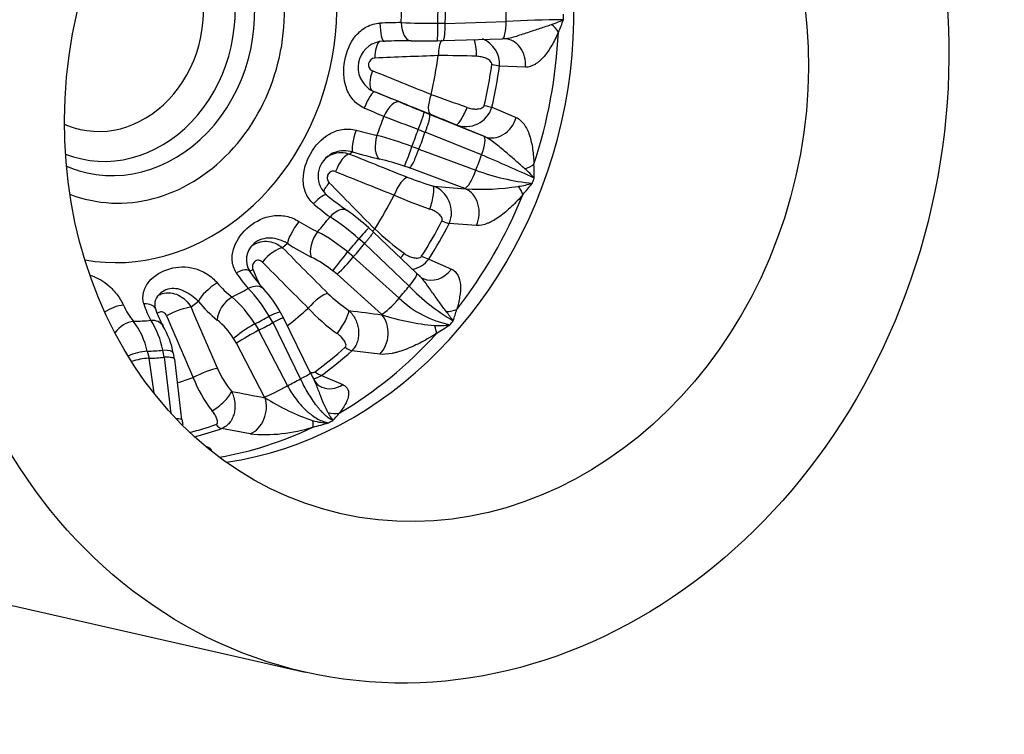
# Model space of a CAD drawing. Header units: millimetres. Extents: x -124 to 1174, y 0 to 830.
# Tile 6 of 14: x 784 to 933, y 149 to 257. Entities that reach past the tile are written whole.
import ezdxf

# ---------------------------------------------------------------- set-up
doc = ezdxf.new("R2010")
doc.units = ezdxf.units.MM
doc.header["$LTSCALE"] = 3.952569
doc.layers.add('CAP180H', color=7, linetype='Continuous')
doc.layers.add('Default', color=7, linetype='Continuous')

# ---------------------------------------------------------------- blocks, each defined once
blk = doc.blocks.new('SE1')
at = {"layer": 'CAP180H', "color": 7, "linetype": 'Continuous'}
for p, q in [((848.59, 256.83), (857.84, 257.13)), ((847.46, 256.86), (848.59, 256.88)), ((848.59, 256.88), (848.59, 256.83)), ((839.18, 254.12), (839.26, 254.13)), ((839.26, 254.14), (839.42, 254.14)), ((847.38, 254.2), (848.24, 254.22)), ((848.24, 254.22), (857.23, 254.5)), ((860.76, 250.19), (856.82, 250.34)), ((837.59, 246.56), (837.87, 246.44)), ((855.67, 244.12), (859.35, 242.56)), ((845.37, 243.38), (846.16, 243.06)), ((846.16, 243.06), (854.46, 239.69)), ((845.52, 240.29), (844.48, 240.72)), ((854.56, 239.65), (850.2, 241.45)), ((845.54, 240.34), (845.52, 240.29)), ((854.09, 236.87), (845.54, 240.34)), ((854.46, 239.69), (854.56, 239.65)), ((843.54, 238.16), (844.61, 237.8)), ((844.61, 237.8), (844.59, 237.75)), ((844.59, 237.75), (853.24, 234.55)), ((834.53, 237.32), (834.09, 237)), ((843.16, 234.88), (842.36, 235.15)), ((851.56, 231.77), (843.16, 234.88)), ((851.66, 231.73), (851.56, 231.77)), ((837.66, 225.2), (836.99, 225.8)), ((853.34, 226.16), (849.21, 226.46)), ((844.27, 218.88), (837.66, 225.2)), ((824.64, 223.44), (823.9, 222.77)), ((836.32, 223.4), (835.48, 224.15)), ((836.35, 223.43), (836.32, 223.4)), ((843.12, 216.96), (836.35, 223.43)), ((833.79, 222.13), (834.67, 221.43)), ((834.67, 221.43), (834.64, 221.4)), ((834.64, 221.4), (841.58, 215.13)), ((846.1, 221.06), (849.53, 219.54)), ((832.17, 218.75), (831.51, 219.28)), ((838.91, 212.67), (832.17, 218.75)), ((811.13, 214.63), (810.01, 213.76)), ((822.42, 211.41), (821.87, 212.38)), ((824.07, 212.14), (823.61, 212.95)), ((839, 212.59), (838.91, 212.67)), ((819.68, 211.22), (820.29, 210.27)), ((822.46, 211.43), (822.42, 211.41)), ((826.63, 202.89), (822.46, 211.43)), ((828.15, 203.76), (824.07, 212.13)), ((820.29, 210.27), (820.25, 210.25)), ((820.25, 210.25), (824.64, 201.83)), ((816.92, 208.28), (816.47, 208.99)), ((821.18, 200.11), (816.92, 208.28)), ((803.37, 207.07), (803.64, 206.02)), ((805.94, 206.16), (805.73, 207.21)), ((807.52, 205.85), (807.34, 206.76)), ((838.67, 206.62), (834.4, 207.15)), ((803.6, 206.02), (804.39, 200.7)), ((803.64, 206.02), (803.6, 206.02)), ((805.99, 206.16), (805.94, 206.16)), ((807.02, 197.6), (805.99, 206.16)), ((808.64, 196.63), (807.53, 205.84)), ((829.81, 203.39), (833.03, 202)), ((821.24, 200), (821.18, 200.11)), ((818.97, 194.53), (814.66, 195.33)), ((774.44, 170.39), (827.31, 158.36))]:
    blk.add_line(p, q, dxfattribs=at)
for centre, radius, start, end in [((803.17, 259.09), 54.7, 357.9399, 0.5159), ((868.79, 36.12), 221.28, 90.5798, 92.8365), ((857.62, 277.48), 21.99, 288.8393, 293.9466), ((828.39, 271.96), 40.85, 336.219, 339.0931), ((803.08, 258.65), 63.48, 358.8607, 359.5951), ((845.88, 37.15), 219.83, 91.0354, 91.8773), ((846.6, 384.59), 127.74, 267.8937, 270.3846), ((839.35, 250.15), 3.98, 92.3287, 229.0636), ((842.36, 26.47), 227.69, 89.7377, 90.7393), ((844, 395.31), 141.15, 269.7904, 271.3698), ((852.76, 250.67), 4.07, 355.402, 68.6408), ((857.57, 253.7), 0.811, 88.2413, 97.3991), ((837.97, 250.54), 1.02, 93.3466, 245.7158), ((845.84, 0.23), 251.72, 88.2877, 89.6106), ((839.33, 250.15), 3.99, 229.3008, 248.4696), ((-384.09, -2751.92), 3237.8, 67.75266, 67.82714), ((513.55, -694.93), 998.09, 70.18315, 70.51656), ((533.13, -460.2), 766.66, 66.46468, 66.70704), ((1555.98, 1991.05), 1886.62, 247.75484, 247.87328), ((851.71, 245.3), 4.14, 248.679, 343.3971), ((701.16, -129.84), 397.3, 68.8558, 69.6583), ((62.84, -1689.82), 2085.6, 67.81956, 67.93189), ((848.9, 290.44), 51.72, 254.488, 258.0975), ((819.79, 171.89), 70.4, 70.2788, 74.8131), ((833.1, 233.65), 3.8, 128.3909, 229.2366), ((854.54, 304.35), 69.95, 253.3742, 256.8342), ((829.08, 195.98), 41.37, 71.273, 76.6867), ((801.7, 254.74), 55.36, 338.6036, 341.1616), ((756.43, 4.41), 252.14, 65.2223, 67.2116), ((848.54, 221.19), 18.21, 41.8389, 48.1973), ((818.56, 233.6), 43.54, 359.6498, 2.4307), ((859.16, 274.57), 44.2, 248.4478, 253.7476), ((865, 265.97), 33.55, 249.4821, 264.5616), ((801.63, 255.05), 64.25, 339.5181, 340.2471), ((845.21, 228.11), 4.33, 337.6378, 68.492), ((854.06, 267.82), 36.17, 266.2097, 278.9741), ((857.98, 244.81), 12.83, 277.674, 287.4076), ((821.82, 264.31), 51.06, 319.0106, 321.5623), ((861.86, 268.76), 49.19, 230.5619, 235.0823), ((865.39, 285.5), 59.98, 245.8706, 251.4214), ((856.74, 262.4), 43.34, 229.5644, 233.7467), ((809.12, 193.87), 40.15, 48.9553, 56.7851), ((813.94, 200.21), 34.44, 47.9957, 54.9798), ((838.98, 246.27), 23.21, 237.1715, 245.1334), ((816.03, 200.65), 27.87, 50.4133, 61.7515), ((874.64, 265.39), 54.14, 227.2723, 233.4433), ((821.6, 220.94), 3.19, 131.3357, 212.6251), ((841.66, 248.77), 30.51, 236.0924, 243.9305), ((820.13, 205.04), 18.23, 51.3789, 63.5606), ((819.93, 232.65), 18.53, 311.3774, 322.5749), ((842.93, 223.36), 3.92, 280.0326, 324.0948), ((833.7, 229.88), 20.04, 212.9473, 221.5139), ((836.72, 231.1), 21.41, 213.6905, 222.9032), ((859.86, 235), 22.42, 225.9532, 227.6592), ((845.66, 219.31), 1.28, 222.8546, 249.5381), ((825.22, 226.97), 14.73, 220.3234, 232.4559), ((803.28, 248.89), 51.06, 318.6067, 321.2881), ((865.88, 238.97), 31.67, 224.0442, 239.4912), ((806.65, 214.16), 2.14, 125.0665, 197.4408), ((804.82, 202.18), 17.39, 31.2977, 48.9263), ((803.73, 202.01), 20.9, 29.7632, 44.2659), ((807.56, 204.08), 18.33, 28.9125, 42.6723), ((845.1, 230.27), 20.32, 225.2562, 236.843), ((809.09, 218.22), 10.23, 203.992, 220.3125), ((814.13, 217.61), 11.77, 196.6486, 209.8632), ((825.95, 226.76), 19.15, 219.2924, 231.3408), ((852.53, 226.63), 15.87, 226.4163, 258.2633), ((815.68, 216.93), 11.59, 197.1107, 211.1737), ((848.65, 232.93), 28.43, 222.8323, 234.6003), ((850.5, 248.8), 37.99, 252.3804, 264.6948), ((671.64, 77.36), 223.13, 37.013, 37.4604), ((819.58, 222.23), 32.01, 340.7715, 344.0205), ((791.53, 204.37), 12.15, 12.827, 36.498), ((792.64, 204.65), 13.34, 11.0695, 32.1935), ((795.07, 204.5), 12.46, 10.4172, 31.0052), ((806.55, 202.74), 11.73, 32.2248, 50.6411), ((847.67, 220.91), 9.96, 266.0513, 279.4071), ((815.96, 259.9), 59.11, 302.0057, 304.333), ((804.28, 249.45), 59.15, 319.5646, 320.3302), ((860.03, 139.34), 81.31, 119.2959, 122.0186), ((804.65, 193.43), 12.63, 94.766, 106.7175), ((827.04, 210.15), 14.22, 203.661, 220.2063), ((850.15, 214.35), 24.41, 205.7197, 208.4687), ((827.77, 206.7), 3.89, 282.1959, 301.5561), ((829, 210.38), 20.05, 201.4325, 218.0688), ((804.62, 241.86), 44.76, 296.5608, 299.4476), ((830.68, 203.66), 2.21, 205.838, 245.7163), ((839.62, 229.08), 34.4, 237.7068, 251.1893), ((838.69, 201.79), 8.86, 207.2145, 216.2285), ((816.07, 210.77), 21.02, 317.4305, 321.407), ((824.84, 198.35), 16.28, 186.0375, 188.5799), ((830.81, 204.63), 8.43, 254.2257, 270.4839), ((811.94, 260.08), 66.63, 284.4137, 286.5236), ((806.97, 241.97), 51.64, 297.5904, 298.418), ((821.2, 218.78), 24.36, 264.7353, 287.4819)]:
    blk.add_arc(centre, radius, start, end, dxfattribs=at)
for centre, major_axis, ratio, start_param, end_param in [((794.4, 258.15), (-19.96, -87.76), 0.856342, 3.141593, 6.283185), ((812.12, 254.12), (14.38, 63.21), 0.856342, 3.459396, 5.965382), ((800.65, 256.73), (-8.08, -35.54), 0.856342, 0.043502, 3.098091), ((800.51, 256.76), (6.08, 26.72), 0.856342, 3.016867, 6.283185), ((799.43, 257.01), (-5.2, -22.86), 0.856342, 0, 3.304713), ((798.07, 257.32), (4.79, 21.04), 0.856342, 3.010803, 6.283185), ((796.99, 257.56), (-3.83, -16.82), 0.856342, 0, 3.308792), ((803.21, 256.15), (9.95, 43.73), 0.856342, 4.922576, 4.990562), ((805.2, 255.69), (10.86, 47.74), 0.856342, 4.928704, 4.984434), ((816.52, 257.66), (32.08, 2.22), 0.795307, 6.165853, 6.269058), ((857.13, 257.5), (-0.1, 3), 0.232006, 3.141593, 4.580092), ((839.23, 257.14), (-0.04, 3), 0.184289, 1.661526, 3.139684), ((843.42, 257.16), (0.02, 3), 0.504935, 1.645161, 3.14159), ((847.31, 257.19), (-0.07, 3), 0.047663, 3.14138, 4.598367), ((862.37, 255.43), (3.62, -1.7), 0.580294, 0.704956, 1.159698), ((839.08, 251.27), (0.12, -3), 0.387182, 3.464335, 4.598955), ((843.42, 257.16), (0.02, 3), 0.504935, 3.14159, 3.193778), ((847.31, 257.19), (-0.07, 3), 0.047663, 3.096502, 3.14138), ((848.63, 251.64), (0.12, -3), 0.360375, 3.635945, 4.599521), ((852.72, 251.74), (0.03, -3), 0.2115, 1.597848, 2.633191), ((857.39, 250.51), (-0.2, -4), 0.844194, 1.532105, 3.141472), ((809.92, 254.62), (-14.36, -63.12), 0.856342, 1.460481, 1.776773), ((977.43, 239.61), (-359.17, -7.62), 0.045024, -1.201734, -1.172796), ((798.93, 257.12), (-12.64, -55.56), 0.856342, 1.565699, 1.671555), ((838.72, 249.34), (-1.13, -2.78), 0.39677, 4.773348, 6.080076), ((969.17, 194.88), (-332.76, 135.4), 0.003325, -1.191737, -1.162799), ((801.22, 256.6), (-14.17, -62.27), 0.856342, 1.569386, 1.667868), ((854.31, 250.62), (2.97, -0.42), 0.05005, 0.566747, 1.103374), ((801.99, 256.42), (14.27, 62.72), 0.856342, 4.710979, 4.80946), ((838.72, 249.34), (-1.13, -2.78), 0.39677, 6.153651, 6.279563), ((836.74, 243.66), (1.13, 2.78), 0.17464, 0.003377, 1.529268), ((968.11, 192.28), (-329.99, 134.27), 0.003325, -1.191737, -1.162799), ((840.63, 242.07), (1.14, 2.78), 0.496793, 0.003831, 1.552449), ((847.55, 245.76), (-1.13, -2.78), 0.370045, 4.773392, 6.279606), ((851.33, 244.22), (-1.13, -2.78), 0.201932, 0.003395, 1.593222), ((853.21, 244.68), (2.92, -0.67), 0.000728, -1.105458, -0.568831), ((803.21, 256.15), (-9.95, -43.73), 0.856342, 1.388284, 1.45627), ((844.24, 240.6), (1.13, 2.78), 0.057695, 4.77799, 6.279855), ((856.07, 243.35), (-1.53, -3.7), 0.839659, 0.006122, 1.699704), ((796.99, 257.56), (-3.83, -16.82), 0.856342, 6.115986, 6.283185), ((805.2, 255.69), (-10.86, -47.74), 0.856342, 1.394412, 1.450142), ((835.44, 240.14), (-0.85, -2.88), 0.167214, 4.598837, 6.124728), ((839.53, 239.05), (-0.68, -2.92), 0.486069, 4.555597, 6.104214), ((815.22, 250.63), (-29.47, 12.64), 0.802059, 3.133243, 3.236448), ((853.33, 236.91), (1.13, 2.78), 0.241953, 4.794955, 6.279758), ((843.28, 237.97), (-0.96, -2.84), 0.062364, 0.156515, 1.65838), ((833.17, 234.18), (-1.12, -2.78), 0.396875, 3.311908, 4.818123), ((985.9, 240.85), (-338.69, 110.5), 0.155573, 1.157352, 1.18629), ((799.43, 257.01), (-5.2, -22.86), 0.856342, 6.120065, 6.283185), ((858.9, 236.62), (3.99, 0.26), 0.540698, 5.138375, 5.593117), ((985.04, 238.22), (-341.53, 111.42), 0.155573, 1.157352, 1.18629), ((842.01, 230.64), (-1.11, -2.79), 0.370535, 3.309882, 4.816096), ((852.48, 234.59), (-1.04, -2.81), 0.244226, 0.161128, 1.645931), ((832.21, 232.51), (2.14, 2.1), 0.329082, 1.833966, 2.498545), ((962.7, 199.39), (-267.7, 239.57), 0.186296, 1.229249, 1.258187), ((845.87, 229.32), (0.84, 2.88), 0.194202, 4.534093, 6.12392), ((978.96, 241.29), (-427.94, 29.28), 0.044462, 1.259864, 1.271811), ((850.44, 227.98), (-0.33, -3.99), 0.826505, 1.168003, 2.861584), ((857.3, 232.28), (2.97, -2.68), 0.417157, 0.622178, 1.07692), ((828.71, 228.44), (-1.9, -2.33), 0.235441, 3.145924, 4.474605), ((798.93, 257.12), (-12.64, -55.56), 0.856342, 1.173, 1.278856), ((809.92, 254.62), (-14.36, -63.12), 0.856342, 1.067782, 1.384074), ((831.99, 225.95), (-1.71, -2.46), 0.54364, 3.138374, 4.466384), ((803.21, 256.15), (-9.95, -43.73), 0.856342, 0.995585, 1.063571), ((826.38, 225.66), (-1.66, -2.5), 0.209587, 4.398042, 5.923933), ((834.99, 223.56), (-2, -2.24), 0.00857, 3.13902, 4.456059), ((801.22, 256.6), (-14.17, -62.27), 0.856342, 1.176687, 1.275169), ((801.99, 256.42), (-14.27, -62.72), 0.856342, 1.176687, 1.275169), ((847.04, 227.85), (2.66, -1.38), 0.150451, -1.086053, -0.549426), ((829.99, 223.57), (-1.31, -2.7), 0.506306, 4.324538, 5.873156), ((839.07, 225.54), (2.13, 2.11), 0.302159, -4.45111, -4.276343), ((822.16, 220.56), (-2.14, -2.1), 0.329446, 3.51425, 5.020464), ((993.05, 235.62), (-279.98, 220.3), 0.343766, 1.212342, 1.24128), ((805.2, 255.69), (-10.86, -47.74), 0.856342, 1.001713, 1.057443), ((811.71, 244.53), (22.27, -23.78), 0.761392, 0.039386, 0.142591), ((833.25, 221.49), (-1.86, -2.35), 0.007686, 0.350935, 1.8528), ((842.12, 222.79), (1.88, 2.34), 0.261855, 4.225726, 4.537169), ((844.08, 222.7), (2.53, -1.61), 0.198294, -1.070864, -0.534236), ((991.42, 233.55), (-282.33, 222.15), 0.343766, 1.212342, 1.24128), ((816.43, 217.52), (-2.48, -1.69), 0.345303, 3.147231, 4.301021), ((820.74, 219.4), (2.77, 1.16), 0.194595, -4.29788, -4.093519), ((958.4, 206.53), (-162.13, 320.58), 0.336276, 1.362669, 1.368985), ((842.19, 216.71), (-2.07, -2.17), 0.173894, 1.847115, 3.139819), ((846.86, 221.76), (1.58, 3.67), 0.858575, 3.12327, 4.46329), ((813.41, 215.91), (-2.31, -1.92), 0.304956, 4.215754, 5.741645), ((818.85, 214.46), (-2.18, -2.06), 0.620823, 3.138809, 4.246879), ((816.26, 213.08), (-1.85, -2.36), 0.562563, 4.09883, 5.647447), ((803.21, 256.15), (-9.95, -43.73), 0.856342, 0.602886, 0.670872), ((829.05, 213.62), (-2.12, -2.12), 0.303865, 3.510748, 5.016962), ((798.5, 212.37), (-2.75, -1.2), 0.438803, 4.063532, 5.130208), ((801.76, 212.56), (-2.85, -0.95), 0.4875, 3.146161, 4.160707), ((807.73, 212.48), (-2.76, -1.16), 0.195163, 3.665801, 5.172016), ((997.71, 227.49), (-174.21, 310.75), 0.490903, 1.344866, 1.373804), ((840.66, 214.88), (-2.01, -2.23), 0.181807, 0.357136, 1.841939), ((995.58, 226.3), (-175.68, 313.36), 0.490903, 1.344866, 1.373804), ((805.2, 255.69), (-10.86, -47.74), 0.856342, 0.609014, 0.664744), ((821, 211.47), (-2.61, -1.48), 0.133415, 3.13957, 4.297275), ((798.93, 257.12), (-12.64, -55.56), 0.856342, 0.809247, 0.886157), ((832.24, 211.04), (1.64, 2.51), 0.234941, 4.331872, 5.921699), ((985.79, 236.28), (-445.5, 44.73), 0.090169, 1.232141, 1.244088), ((836.67, 209.64), (-0.52, -3.97), 0.81278, 0.816848, 2.510429), ((847.91, 215.95), (3.87, -0.99), 0.697138, 5.104789, 5.559531), ((800.44, 209.17), (-2.3, -1.93), 0.646277, 3.882022, 5.083078), ((803.21, 256.15), (-9.95, -43.73), 0.856342, 0.210187, 0.278173), ((803.22, 209.34), (-2.54, -1.59), 0.716594, 3.14015, 4.037201), ((818.75, 210.27), (-2.52, -1.62), 0.108048, 4.264873, 5.766738), ((806.52, 240.28), (-14.19, 29.81), 0.710757, 3.121574, 3.224779), ((845.03, 212.53), (2.07, -3.42), 0.267021, 0.491001, 0.945743), ((809.92, 254.62), (-14.36, -63.12), 0.856342, 0.675082, 0.991375), ((801.98, 206.01), (-2.9, -0.77), 0.267217, 4.142477, 5.19603), ((805.2, 255.69), (-10.86, -47.74), 0.856342, 0.216315, 0.272045), ((804.4, 206.15), (-2.94, -0.61), 0.297833, 3.139131, 4.183481), ((801.22, 256.6), (-14.17, -62.27), 0.856342, 0.783988, 0.882469), ((801.99, 256.42), (-14.27, -62.72), 0.856342, 0.783988, 0.882469), ((832.93, 209.44), (2.01, -2.23), 0.328046, 5.284517, 5.821145), ((800.44, 238.54), (6.41, -32.23), 0.67627, 6.138788, 6.241993), ((811.74, 203.17), (-2.75, -1.2), 0.170514, 3.663113, 5.169328), ((825.45, 202.44), (-2.7, -1.31), 0.041903, 2.000063, 3.138499), ((828.55, 205.85), (1.79, -2.41), 0.365671, 5.31782, 5.854447), ((798.93, 257.12), (-12.64, -55.56), 0.856342, 0.443915, 0.493458), ((823.46, 201.38), (-2.66, -1.39), 0.054252, 0.513957, 1.998761), ((831.39, 205.31), (1.54, 3.69), 0.876572, 3.141823, 4.06156), ((813.9, 199.7), (2.28, 1.95), 0.327515, 4.147023, 5.736851), ((990.25, 228.51), (-456.6, 65.83), 0.121289, 1.197211, 1.209158), ((831.39, 205.31), (1.54, 3.69), 0.876572, 3.119666, 3.141823), ((818.2, 198.3), (-0.75, -3.93), 0.805108, 0.473102, 2.166683), ((831.15, 201.17), (3.2, -2.39), 0.823956, 5.173758, 5.6285), ((805.66, 196.27), (-2.98, -0.36), 0.133924, 3.146318, 3.911474), ((801.22, 256.6), (-14.17, -62.27), 0.856342, 0.416599, 0.48977), ((814.11, 198.17), (0.98, -2.84), 0.4557, 5.443956, 5.980584), ((827.42, 199.19), (0.96, -3.88), 0.152745, 0.322626, 0.777368), ((801.99, 256.42), (-14.27, -62.72), 0.856342, 0.414396, 0.48977), ((809.92, 254.62), (-14.36, -63.12), 0.856342, 0.338266, 0.598676), ((812.01, 196.52), (1.38, 3.76), 0.890911, 3.603157, 3.632314)]:
    blk.add_ellipse(centre, major_axis=major_axis, ratio=ratio, start_param=start_param, end_param=end_param, dxfattribs=at)
for major_axis in [(19.96, 87.76), (14.49, 63.71)]:
    blk.add_ellipse((847.27, 246.12), major_axis=major_axis, ratio=0.856342, dxfattribs=at)
for points, knots in [([(794.51, 347.53), (793.83, 347.48), (792.26, 347.38), (789.45, 347.07), (786.31, 346.59), (783.16, 345.97), (780.03, 345.21), (776.91, 344.31), (773.83, 343.27), (770.78, 342.1), (767.76, 340.8), (764.79, 339.36), (761.86, 337.79), (758.98, 336.1), (756.16, 334.28), (753.4, 332.34), (750.7, 330.29), (748.08, 328.11), (745.52, 325.83), (743.04, 323.43), (740.65, 320.94), (738.34, 318.34), (736.12, 315.64), (733.99, 312.85), (731.96, 309.98), (730.02, 307.02), (728.19, 303.99), (726.47, 300.88), (724.85, 297.7), (723.34, 294.46), (721.95, 291.17), (720.67, 287.81), (719.51, 284.42), (718.47, 280.98), (717.55, 277.5), (716.75, 273.99), (716.08, 270.46), (715.53, 266.91), (715.1, 263.34), (714.8, 259.76), (714.63, 256.18), (714.59, 252.61), (714.67, 249.04), (714.88, 245.48), (715.22, 241.95), (715.68, 238.44), (716.27, 234.96), (716.99, 231.52), (717.82, 228.12), (718.79, 224.76), (719.87, 221.46), (721.08, 218.22), (722.4, 215.05), (723.84, 211.94), (725.39, 208.9), (727.05, 205.95), (728.82, 203.08), (730.7, 200.3), (732.67, 197.61), (734.75, 195.02), (736.92, 192.53), (739.18, 190.15), (741.53, 187.88), (743.97, 185.72), (746.48, 183.68), (749.07, 181.75), (751.73, 179.95), (754.45, 178.28), (757.24, 176.73), (760.09, 175.31), (762.98, 174.03), (765.94, 172.88), (768.91, 171.87), (771.81, 171.02), (773.53, 170.61), (774.45, 170.4)], [0, 0, 0, 0, 0.008012, 0.021588, 0.035173, 0.048775, 0.062395, 0.076034, 0.089693, 0.103372, 0.117072, 0.130792, 0.144533, 0.158294, 0.172074, 0.185872, 0.199687, 0.213519, 0.227366, 0.241226, 0.2551, 0.268985, 0.28288, 0.296784, 0.310697, 0.324616, 0.338543, 0.352474, 0.366411, 0.380352, 0.394296, 0.408244, 0.422194, 0.436146, 0.450101, 0.464056, 0.478014, 0.491972, 0.50593, 0.519889, 0.533847, 0.547805, 0.561762, 0.575717, 0.58967, 0.60362, 0.617566, 0.631507, 0.645443, 0.659372, 0.673294, 0.687206, 0.701108, 0.714998, 0.728876, 0.742738, 0.756585, 0.770415, 0.784227, 0.798019, 0.811791, 0.825542, 0.839271, 0.852979, 0.866664, 0.880329, 0.893972, 0.907595, 0.9212, 0.934787, 0.94836, 0.961918, 0.975466, 0.989005, 1, 1, 1, 1]), ([(836.3, 243.97), (835.66, 244.25), (835.08, 244.68), (834.16, 245.74), (833.82, 246.36), (833.13, 248.34), (833.09, 249.8), (833.59, 252.56), (834.15, 253.9), (835.5, 255.51), (836.05, 255.98), (837.28, 256.64), (837.98, 256.84), (838.68, 256.86)], [0, 0, 0, 0, 0.125, 0.125, 0.25, 0.25, 0.5, 0.5, 0.75, 0.75, 0.875, 0.875, 1, 1, 1, 1]), ([(848.24, 254.22), (848.26, 254.22), (848.28, 254.23), (848.32, 254.27), (848.35, 254.32), (848.39, 254.44), (848.41, 254.51), (848.46, 254.7), (848.47, 254.8), (848.51, 255.04), (848.52, 255.17), (848.55, 255.46), (848.56, 255.61), (848.57, 255.94), (848.58, 256.11), (848.59, 256.47), (848.59, 256.65), (848.59, 256.83)], [0.0312019, 0.0312019, 0.0312019, 0.0312019, 0.125, 0.125, 0.25, 0.25, 0.375, 0.375, 0.5, 0.5, 0.625, 0.625, 0.75, 0.75, 0.875, 0.875, 1, 1, 1, 1]), ([(857.46, 254.51), (857.71, 254.52), (857.97, 254.55), (858.55, 254.66), (858.87, 254.75), (859.52, 254.93), (859.84, 255.04), (860.49, 255.25), (860.82, 255.35), (861.78, 255.68), (862.41, 255.89), (863.62, 256.29), (864.19, 256.48), (864.72, 256.67)], [0.0207359, 0.0207359, 0.0207359, 0.0207359, 0.125, 0.125, 0.25, 0.25, 0.375, 0.375, 0.5, 0.5, 0.75, 0.75, 1, 1, 1, 1]), ([(865.77, 255.49), (865.46, 254.8), (865.13, 254.13), (864.41, 252.88), (864.02, 252.3), (863.38, 251.55), (863.16, 251.33), (862.82, 251.03), (862.7, 250.93), (862.47, 250.76), (862.35, 250.68), (861.74, 250.32), (861.25, 250.17), (860.76, 250.19)], [0, 0, 0, 0, 0.25, 0.25, 0.5, 0.5, 0.625, 0.625, 0.6875, 0.6875, 0.75, 0.75, 1, 1, 1, 1]), ([(855.66, 250.56), (855.67, 250.62), (855.67, 250.69), (855.63, 250.81), (855.61, 250.86), (855.51, 251.01), (855.43, 251.1), (855.16, 251.33), (854.96, 251.44), (854.53, 251.62), (854.3, 251.69), (853.84, 251.79), (853.6, 251.82), (853.36, 251.83)], [0, 0, 0, 0, 0.0625, 0.0625, 0.125, 0.125, 0.25, 0.25, 0.5, 0.5, 0.75, 0.75, 1, 1, 1, 1]), ([(851.92, 244.06), (852.15, 243.98), (852.38, 243.92), (852.85, 243.84), (853.09, 243.82), (853.43, 243.83), (853.55, 243.84), (853.78, 243.87), (853.89, 243.89), (854.11, 243.97), (854.22, 244.02), (854.36, 244.12), (854.41, 244.16), (854.48, 244.26), (854.51, 244.32), (854.52, 244.38)], [0, 0, 0, 0, 0.25, 0.25, 0.5, 0.5, 0.625, 0.625, 0.75, 0.75, 0.875, 0.875, 0.9375, 0.9375, 1, 1, 1, 1]), ([(846.16, 243.06), (846.18, 243.05), (846.2, 243.02), (846.23, 242.93), (846.23, 242.88), (846.23, 242.73), (846.22, 242.64), (846.19, 242.44), (846.17, 242.33), (846.11, 242.08), (846.08, 241.95), (846, 241.66), (845.95, 241.51), (845.85, 241.19), (845.79, 241.02), (845.67, 240.68), (845.61, 240.51), (845.54, 240.34)], [0, 0, 0, 0, 0.125, 0.125, 0.25, 0.25, 0.375, 0.375, 0.5, 0.5, 0.625, 0.625, 0.75, 0.75, 0.875, 0.875, 1, 1, 1, 1]), ([(859.35, 242.56), (859.58, 242.46), (859.79, 242.32), (860.19, 241.97), (860.38, 241.76), (860.9, 241.05), (861.17, 240.47), (861.6, 239.17), (861.75, 238.46), (861.97, 236.99), (862.03, 236.23), (862.06, 235.45)], [0, 0, 0, 0, 0.125, 0.125, 0.25, 0.25, 0.5, 0.5, 0.75, 0.75, 1, 1, 1, 1]), ([(828.63, 229.42), (828.1, 229.87), (827.7, 230.44), (827.17, 231.72), (827.05, 232.43), (827.05, 234.52), (827.49, 235.9), (828.87, 238.3), (829.82, 239.35), (831.62, 240.37), (832.28, 240.62), (833.66, 240.83), (834.39, 240.79), (835.06, 240.6)], [0, 0, 0, 0, 0.125, 0.125, 0.25, 0.25, 0.5, 0.5, 0.75, 0.75, 0.875, 0.875, 1, 1, 1, 1]), ([(860.67, 234.76), (860.25, 235.16), (859.78, 235.56), (858.81, 236.41), (858.3, 236.84), (857.52, 237.51), (857.26, 237.74), (856.73, 238.18), (856.46, 238.4), (855.93, 238.82), (855.66, 239.02), (855.11, 239.38), (854.84, 239.53), (854.56, 239.65)], [0, 0, 0, 0, 0.25, 0.25, 0.5, 0.5, 0.625, 0.625, 0.75, 0.75, 0.875, 0.875, 1, 1, 1, 1]), ([(843.16, 234.88), (843.2, 234.9), (843.24, 234.94), (843.33, 235.04), (843.39, 235.1), (843.49, 235.26), (843.55, 235.36), (843.67, 235.57), (843.74, 235.69), (843.87, 235.95), (843.94, 236.1), (844.07, 236.4), (844.14, 236.56), (844.27, 236.89), (844.34, 237.06), (844.47, 237.4), (844.53, 237.58), (844.59, 237.75)], [0, 0, 0, 0, 0.125, 0.125, 0.25, 0.25, 0.375, 0.375, 0.5, 0.5, 0.625, 0.625, 0.75, 0.75, 0.875, 0.875, 1, 1, 1, 1]), ([(830.53, 236.49), (830.82, 236.7), (831.13, 236.87), (832.31, 237.3), (833.24, 237.3), (834.09, 237)], [0.6486441, 0.6486441, 0.6486441, 0.6486441, 0.75, 0.75, 1, 1, 1, 1]), ([(834.53, 237.32), (834.1, 237.43), (833.64, 237.49), (832.72, 237.48), (832.25, 237.4), (831.53, 237.14), (831.24, 236.99), (830.98, 236.82)], [0, 0, 0, 0, 0.125, 0.125, 0.25, 0.25, 0.3378528, 0.3378528, 0.3378528, 0.3378528]), ([(831.95, 234.33), (831.85, 234.37), (831.74, 234.39), (831.63, 234.4), (831.52, 234.4), (831.41, 234.38), (831.3, 234.34), (831.2, 234.3), (831.1, 234.24), (831.02, 234.17), (830.94, 234.1), (830.87, 234.01), (830.81, 233.92), (830.76, 233.82), (830.72, 233.72), (830.7, 233.61), (830.68, 233.51), (830.67, 233.4), (830.69, 233.29), (830.7, 233.18), (830.72, 233.07), (830.77, 232.97), (830.81, 232.87), (830.87, 232.77), (830.94, 232.69), (830.96, 232.67), (830.97, 232.66), (830.98, 232.64)], [0, 0, 0, 0, 0.129503, 0.129503, 0.129503, 0.259279, 0.259279, 0.259279, 0.384759, 0.384759, 0.384759, 0.504224, 0.504224, 0.504224, 0.619966, 0.619966, 0.619966, 0.735624, 0.735624, 0.735624, 0.854588, 0.854588, 0.854588, 0.978953, 0.978953, 0.978953, 1, 1, 1, 1]), ([(860.37, 230.82), (859.82, 230.19), (859.25, 229.58), (858.08, 228.46), (857.47, 227.94), (856.56, 227.29), (856.25, 227.09), (855.8, 226.83), (855.64, 226.75), (855.34, 226.61), (855.18, 226.54), (854.43, 226.24), (853.86, 226.13), (853.34, 226.16)], [0, 0, 0, 0, 0.25, 0.25, 0.5, 0.5, 0.625, 0.625, 0.6875, 0.6875, 0.75, 0.75, 1, 1, 1, 1]), ([(816.88, 218.98), (816.52, 219.53), (816.31, 220.18), (816.22, 221.5), (816.33, 222.18), (816.98, 224.07), (817.84, 225.17), (819.87, 226.84), (821.08, 227.43), (823.08, 227.71), (823.77, 227.69), (825.14, 227.41), (825.81, 227.14), (826.39, 226.76)], [0, 0, 0, 0, 0.125, 0.125, 0.25, 0.25, 0.5, 0.5, 0.75, 0.75, 0.875, 0.875, 1, 1, 1, 1]), ([(848.1, 226.85), (848.13, 226.91), (848.15, 226.97), (848.15, 227.09), (848.14, 227.14), (848.1, 227.31), (848.05, 227.41), (847.86, 227.68), (847.69, 227.84), (847.33, 228.12), (847.14, 228.25), (846.73, 228.47), (846.51, 228.57), (846.27, 228.65)], [0, 0, 0, 0, 0.0625, 0.0625, 0.125, 0.125, 0.25, 0.25, 0.5, 0.5, 0.75, 0.75, 1, 1, 1, 1]), ([(824.64, 223.44), (824.26, 223.66), (823.84, 223.85), (822.96, 224.14), (822.5, 224.22), (821.16, 224.27), (820.31, 224.01), (819.59, 223.42), (819.54, 223.38), (819.49, 223.33)], [0, 0, 0, 0, 0.125, 0.125, 0.25, 0.25, 0.5, 0.5, 0.5188646, 0.5188646, 0.5188646, 0.5188646]), ([(837.66, 225.2), (837.67, 225.19), (837.67, 225.17), (837.65, 225.1), (837.62, 225.05), (837.55, 224.94), (837.51, 224.87), (837.4, 224.71), (837.33, 224.61), (837.18, 224.42), (837.09, 224.31), (836.9, 224.08), (836.8, 223.95), (836.59, 223.7), (836.47, 223.57), (836.35, 223.43)], [0.1270666, 0.1270666, 0.1270666, 0.1270666, 0.25, 0.25, 0.375, 0.375, 0.5, 0.5, 0.625, 0.625, 0.75, 0.75, 0.875, 0.875, 1, 1, 1, 1]), ([(819.2, 223.04), (819.85, 223.53), (820.66, 223.78), (822.36, 223.72), (823.21, 223.37), (823.9, 222.77)], [0.5129257, 0.5129257, 0.5129257, 0.5129257, 0.75, 0.75, 1, 1, 1, 1]), ([(842.39, 221.9), (842.58, 221.75), (842.79, 221.63), (843.22, 221.43), (843.44, 221.35), (843.78, 221.26), (843.89, 221.24), (844.13, 221.21), (844.25, 221.21), (844.48, 221.22), (844.61, 221.23), (844.78, 221.29), (844.84, 221.32), (844.94, 221.39), (844.98, 221.44), (845.01, 221.49)], [0, 0, 0, 0, 0.25, 0.25, 0.5, 0.5, 0.625, 0.625, 0.75, 0.75, 0.875, 0.875, 0.9375, 0.9375, 1, 1, 1, 1]), ([(802.85, 214.24), (802.67, 214.83), (802.66, 215.45), (802.97, 216.62), (803.27, 217.17), (804.46, 218.59), (805.58, 219.24), (807.97, 219.93), (809.26, 219.97), (811.18, 219.45), (811.82, 219.17), (813, 218.43), (813.55, 217.96), (813.99, 217.44)], [0, 0, 0, 0, 0.125, 0.125, 0.25, 0.25, 0.5, 0.5, 0.75, 0.75, 0.875, 0.875, 1, 1, 1, 1]), ([(820.85, 220.6), (820.77, 220.68), (820.68, 220.74), (820.58, 220.79), (820.48, 220.84), (820.37, 220.87), (820.26, 220.87), (820.16, 220.88), (820.05, 220.87), (819.95, 220.83), (819.85, 220.8), (819.76, 220.75), (819.68, 220.68), (819.6, 220.62), (819.54, 220.53), (819.48, 220.44), (819.43, 220.35), (819.39, 220.25), (819.36, 220.15), (819.33, 220.04), (819.32, 219.93), (819.33, 219.82), (819.34, 219.7), (819.36, 219.58), (819.4, 219.48), (819.41, 219.46), (819.41, 219.44), (819.42, 219.42)], [0, 0, 0, 0, 0.129503, 0.129503, 0.129503, 0.259279, 0.259279, 0.259279, 0.384759, 0.384759, 0.384759, 0.504224, 0.504224, 0.504224, 0.619966, 0.619966, 0.619966, 0.735624, 0.735624, 0.735624, 0.854588, 0.854588, 0.854588, 0.978953, 0.978953, 0.978953, 1, 1, 1, 1]), ([(794.7, 218.6), (795.57, 218.33), (796.43, 217.89), (797.74, 216.85), (798.24, 216.35), (799.11, 215.25), (799.48, 214.64), (799.74, 214.06)], [0.5642363, 0.5642363, 0.5642363, 0.5642363, 0.75, 0.75, 0.875, 0.875, 1, 1, 1, 1]), ([(848.75, 213.08), (848.44, 213.49), (848.1, 213.94), (847.4, 214.91), (847.04, 215.42), (846.48, 216.22), (846.3, 216.48), (845.92, 217.01), (845.73, 217.28), (845.33, 217.79), (845.13, 218.03), (844.86, 218.31), (844.8, 218.37), (844.75, 218.43)], [0, 0, 0, 0, 0.25, 0.25, 0.5, 0.5, 0.625, 0.625, 0.75, 0.75, 0.875, 0.875, 0.9081025, 0.9081025, 0.9081025, 0.9081025]), ([(849.53, 219.54), (849.74, 219.44), (849.93, 219.31), (850.26, 218.99), (850.39, 218.8), (850.73, 218.17), (850.85, 217.67), (850.93, 216.54), (850.88, 215.94), (850.69, 214.7), (850.54, 214.06), (850.36, 213.42)], [0, 0, 0, 0, 0.125, 0.125, 0.25, 0.25, 0.5, 0.5, 0.75, 0.75, 1, 1, 1, 1]), ([(804.98, 215.53), (805.19, 215.65), (805.42, 215.75), (806.44, 216.04), (807.3, 215.95), (808.89, 215.2), (809.56, 214.56), (810.01, 213.76)], [0.4235263, 0.4235263, 0.4235263, 0.4235263, 0.5, 0.5, 0.75, 0.75, 1, 1, 1, 1]), ([(811.13, 214.63), (810.83, 214.92), (810.48, 215.22), (809.74, 215.77), (809.34, 216.02), (808.13, 216.58), (807.27, 216.69), (806.1, 216.36), (805.74, 216.16), (805.41, 215.91)], [0, 0, 0, 0, 0.125, 0.125, 0.25, 0.25, 0.5, 0.5, 0.6225927, 0.6225927, 0.6225927, 0.6225927]), ([(806.3, 212.45), (806.26, 212.56), (806.2, 212.66), (806.12, 212.74), (806.05, 212.83), (805.96, 212.9), (805.86, 212.96), (805.77, 213.01), (805.67, 213.04), (805.56, 213.05), (805.47, 213.06), (805.37, 213.05), (805.27, 213.02), (805.18, 212.99), (805.09, 212.95), (805.01, 212.89), (804.96, 212.85), (804.92, 212.8), (804.88, 212.76)], [0, 0, 0, 0, 0.1295033, 0.1295033, 0.1295033, 0.2592792, 0.2592792, 0.2592792, 0.3847591, 0.3847591, 0.3847591, 0.5042238, 0.5042238, 0.5042238, 0.6199658, 0.6199658, 0.6199658, 0.6925656, 0.6925656, 0.6925656, 0.6925656]), ([(833.98, 213.25), (834.19, 213.06), (834.37, 212.84), (834.7, 212.38), (834.85, 212.13), (835.1, 211.61), (835.2, 211.33), (835.35, 210.77), (835.41, 210.48), (835.46, 209.91), (835.46, 209.63), (835.4, 209.07), (835.34, 208.79), (835.17, 208.26), (835.05, 208.01), (834.77, 207.55), (834.6, 207.34), (834.4, 207.15)], [0, 0, 0, 0, 0.125, 0.125, 0.25, 0.25, 0.375, 0.375, 0.5, 0.5, 0.625, 0.625, 0.75, 0.75, 0.875, 0.875, 1, 1, 1, 1]), ([(824.07, 212.14), (824.07, 212.14), (824.07, 212.14), (824.06, 212.14), (824.03, 212.14), (823.96, 212.12), (823.91, 212.1), (823.77, 212.05), (823.69, 212.01), (823.5, 211.93), (823.4, 211.88), (823.16, 211.77), (823.03, 211.71), (822.76, 211.58), (822.62, 211.51), (822.46, 211.43)], [0.2315294, 0.2315294, 0.2315294, 0.2315294, 0.25, 0.25, 0.375, 0.375, 0.5, 0.5, 0.625, 0.625, 0.75, 0.75, 0.875, 0.875, 1, 1, 1, 1]), ([(833.4, 207.68), (833.45, 207.72), (833.48, 207.76), (833.52, 207.86), (833.53, 207.91), (833.54, 208.07), (833.51, 208.16), (833.41, 208.45), (833.3, 208.63), (833.04, 208.98), (832.89, 209.14), (832.56, 209.46), (832.38, 209.61), (832.18, 209.75)], [0, 0, 0, 0, 0.0625, 0.0625, 0.125, 0.125, 0.25, 0.25, 0.5, 0.5, 0.75, 0.75, 1, 1, 1, 1]), ([(847.29, 209.77), (846.54, 209.3), (845.78, 208.86), (844.25, 208.05), (843.47, 207.69), (842.34, 207.25), (841.97, 207.12), (841.42, 206.95), (841.24, 206.9), (840.88, 206.81), (840.7, 206.77), (839.83, 206.6), (839.2, 206.55), (838.67, 206.62)], [0, 0, 0, 0, 0.25, 0.25, 0.5, 0.5, 0.625, 0.625, 0.6875, 0.6875, 0.75, 0.75, 1, 1, 1, 1]), ([(807.53, 205.84), (807.52, 205.86), (807.51, 205.89), (807.47, 205.94), (807.43, 205.98), (807.31, 206.04), (807.24, 206.06), (807.06, 206.11), (806.95, 206.12), (806.72, 206.15), (806.58, 206.16), (806.3, 206.17), (806.15, 206.16), (805.99, 206.16)], [0.2982047, 0.2982047, 0.2982047, 0.2982047, 0.375, 0.375, 0.5, 0.5, 0.625, 0.625, 0.75, 0.75, 0.875, 0.875, 1, 1, 1, 1]), ([(828.07, 203.9), (828.09, 203.89), (828.11, 203.89), (828.25, 203.85), (828.37, 203.84), (828.56, 203.84), (828.62, 203.85), (828.74, 203.88), (828.79, 203.91), (828.84, 203.94)], [0.7296955, 0.7296955, 0.7296955, 0.7296955, 0.75, 0.75, 0.875, 0.875, 0.9375, 0.9375, 1, 1, 1, 1]), ([(824.64, 201.83), (825.04, 201.08), (825.49, 200.38), (826.25, 199.4), (826.51, 199.09), (827.04, 198.51), (827.31, 198.24), (827.73, 197.86), (827.87, 197.74), (828.16, 197.51), (828.3, 197.4), (828.72, 197.1), (829, 196.92), (829.55, 196.62), (829.83, 196.5), (830.37, 196.31), (830.63, 196.24), (830.89, 196.2)], [0, 0, 0, 0, 0.25, 0.25, 0.375, 0.375, 0.5, 0.5, 0.5625, 0.5625, 0.625, 0.625, 0.75, 0.75, 0.875, 0.875, 1, 1, 1, 1]), ([(831.54, 196.55), (831.37, 196.63), (831.18, 196.74), (830.79, 197.01), (830.59, 197.17), (830.18, 197.55), (829.96, 197.76), (829.64, 198.12), (829.53, 198.24), (829.31, 198.5), (829.2, 198.64), (828.87, 199.07), (828.66, 199.37), (828.23, 200), (828.01, 200.34), (827.38, 201.39), (826.99, 202.12), (826.63, 202.89)], [0, 0, 0, 0, 0.125, 0.125, 0.25, 0.25, 0.375, 0.375, 0.4375, 0.4375, 0.5, 0.5, 0.625, 0.625, 0.75, 0.75, 1, 1, 1, 1]), ([(830.81, 197.74), (830.61, 198.12), (830.4, 198.56), (829.98, 199.52), (829.77, 200.05), (829.46, 200.86), (829.36, 201.14), (829.15, 201.69), (829.04, 201.96), (828.85, 202.39), (828.77, 202.56), (828.68, 202.72)], [0, 0, 0, 0, 0.25, 0.25, 0.5, 0.5, 0.625, 0.625, 0.75, 0.75, 0.8298563, 0.8298563, 0.8298563, 0.8298563]), ([(833.03, 202), (833.23, 201.92), (833.4, 201.81), (833.66, 201.55), (833.76, 201.41), (833.96, 200.93), (833.97, 200.56), (833.79, 199.76), (833.61, 199.34), (833.13, 198.5), (832.83, 198.08), (832.49, 197.66)], [0, 0, 0, 0, 0.125, 0.125, 0.25, 0.25, 0.5, 0.5, 0.75, 0.75, 1, 1, 1, 1]), ([(816.18, 200.97), (816.3, 200.71), (816.4, 200.44), (816.56, 199.88), (816.61, 199.59), (816.67, 199.02), (816.68, 198.73), (816.65, 198.17), (816.61, 197.89), (816.48, 197.36), (816.39, 197.11), (816.16, 196.63), (816.02, 196.41), (815.7, 196.01), (815.52, 195.84), (815.12, 195.54), (814.9, 195.42), (814.66, 195.33)], [0, 0, 0, 0, 0.125, 0.125, 0.25, 0.25, 0.375, 0.375, 0.5, 0.5, 0.625, 0.625, 0.75, 0.75, 0.875, 0.875, 1, 1, 1, 1]), ([(813.8, 195.95), (813.86, 195.96), (813.9, 195.99), (813.97, 196.06), (813.99, 196.09), (814.04, 196.21), (814.04, 196.3), (814.02, 196.56), (813.96, 196.74), (813.81, 197.1), (813.71, 197.28), (813.49, 197.65), (813.36, 197.84), (813.22, 198.02)], [0, 0, 0, 0, 0.0625, 0.0625, 0.125, 0.125, 0.25, 0.25, 0.5, 0.5, 0.75, 0.75, 1, 1, 1, 1]), ([(812.37, 192.63), (812.56, 192.56), (812.71, 192.48), (812.95, 192.31), (813.03, 192.22), (813.08, 192.11), (813.09, 192.09), (813.09, 192.06)], [0, 0, 0, 0, 0.125, 0.125, 0.25, 0.25, 0.2795818, 0.2795818, 0.2795818, 0.2795818])]:
    blk.add_open_spline(points, degree=3, knots=knots, dxfattribs=at)
for points in [[(857.31, 254.51), (857.36, 254.51), (857.41, 254.51), (857.46, 254.51)], [(830.85, 236.72), (830.81, 236.69), (830.77, 236.66), (830.73, 236.63)]]:
    blk.add_open_spline(points, degree=3, dxfattribs=at)

msp = doc.modelspace()

# ---------------------------------------------------------------- block references
at = {"layer": 'Default'}
msp.add_blockref('SE1', (0, 0), dxfattribs=at)

doc.saveas('drawing.dxf')
